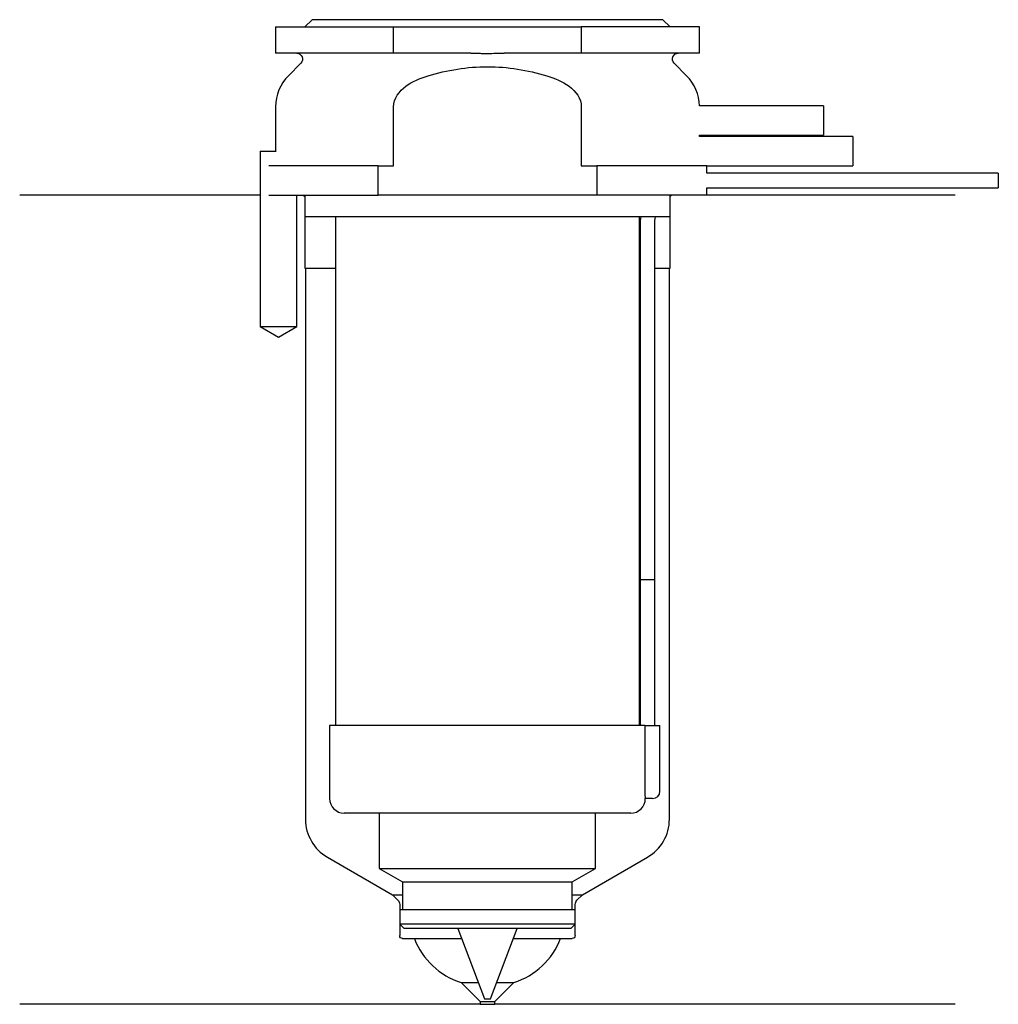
# Model space of a CAD drawing. Header units: inches. Extents: x 25.5 to 92.5, y 216.9 to 284.3.
import ezdxf

# ---------------------------------------------------------------- set-up
doc = ezdxf.new("R2010")
doc.units = ezdxf.units.IN
for name, color, linetype in [('201', 7, 'Continuous'), ('30', 7, 'Continuous'), ('32', 7, 'Continuous')]:
    doc.layers.add(name, color=color, linetype=linetype)

msp = doc.modelspace()

# ---------------------------------------------------------------- linework, layer by layer
at = {"layer": '201', "color": 113}
for p, q in [((41.976, 272.313), (25.526, 272.313)), ((41.976, 272.313), (41.976, 263.313)), ((44.476, 263.313), (44.476, 272.313)), ((44.926, 272.313), (45.026, 272.213)), ((70.026, 272.213), (70.126, 272.313)), ((89.526, 272.313), (72.526, 272.313)), ((45.026, 272.213), (45.026, 267.313)), ((70.026, 267.313), (70.026, 272.213)), ((45.026, 267.313), (45.076, 267.313)), ((45.076, 267.313), (45.076, 229.596)), ((45.076, 267.313), (47.126, 267.313)), ((67.925, 267.313), (67.975, 267.313)), ((68.975, 267.313), (69.976, 267.313)), ((69.976, 229.596), (69.976, 267.313)), ((69.976, 267.313), (70.026, 267.313)), ((41.976, 263.313), (43.226, 262.591)), ((43.226, 262.591), (44.476, 263.313)), ((46.576, 226.998), (51.021, 224.431)), ((64.031, 224.431), (68.476, 226.998)), ((51.021, 224.431), (51.403, 224.049)), ((51.021, 224.431), (51.721, 224.431)), ((63.33, 224.431), (64.031, 224.431)), ((63.648, 224.049), (64.031, 224.431)), ((51.521, 223.766), (51.521, 221.631)), ((63.531, 221.631), (63.531, 223.766)), ((51.721, 221.431), (52.526, 221.431)), ((52.526, 221.431), (55.761, 221.431)), ((59.29, 221.431), (62.526, 221.431)), ((62.526, 221.431), (63.331, 221.431)), ((55.726, 218.431), (57.026, 217.131)), ((55.726, 218.431), (56.901, 218.431)), ((58.026, 217.131), (59.326, 218.431)), ((58.151, 218.431), (59.326, 218.431)), ((57.026, 217.131), (57.026, 216.931)), ((57.026, 217.131), (58.026, 217.131)), ((58.026, 216.931), (58.026, 217.131)), ((57.026, 216.931), (25.526, 216.931)), ((57.026, 216.931), (58.026, 216.931)), ((89.526, 216.931), (58.026, 216.931))]:
    msp.add_line(p, q, dxfattribs=at)
for centre, radius, start, end in [((48.076, 229.596), 3, 180, 240), ((66.976, 229.596), 3, 300, 360), ((57.199, 223.21), 5, 200.83084, 252.86438), ((57.852, 223.21), 5, 287.13562, 339.16916)]:
    msp.add_arc(centre, radius, start, end, dxfattribs=at)
at = {"layer": '201', "color": 113, "extrusion": (0, 0, -1)}
for centre, radius, start, end in [((-51.121, 223.766), 0.4, 135, 180), ((-63.931, 223.766), 0.4, 0, 45), ((-51.721, 221.631), 0.2, -90, 0), ((-63.331, 221.631), 0.2, 180, 270)]:
    msp.add_arc(centre, radius, start, end, dxfattribs=at)
at = {"layer": '30', "color": 113}
for p, q in [((43.026, 283.813), (51.103, 283.813)), ((43.026, 283.813), (43.026, 282.013)), ((45.526, 284.313), (45.026, 283.813)), ((69.526, 284.313), (45.526, 284.313)), ((51.103, 283.813), (63.948, 283.813)), ((51.103, 282.013), (51.103, 283.813)), ((63.948, 283.813), (63.948, 282.013)), ((72.026, 283.813), (63.948, 283.813)), ((70.026, 283.813), (69.526, 284.313)), ((72.026, 282.013), (72.026, 283.813)), ((51.103, 282.013), (43.026, 282.013)), ((56.384, 282.013), (51.103, 282.013)), ((63.948, 282.013), (58.667, 282.013)), ((72.026, 282.013), (63.948, 282.013)), ((44.758, 281.33), (43.904, 280.476)), ((71.147, 280.476), (70.293, 281.33)), ((43.026, 278.355), (43.026, 275.313)), ((51.103, 274.313), (51.103, 278.355)), ((63.948, 278.355), (63.948, 274.313)), ((72.026, 276.313), (72.026, 276.413)), ((41.976, 275.313), (41.976, 263.313)), ((41.976, 275.313), (43.079, 275.313)), ((50.042, 274.313), (42.563, 274.313)), ((50.042, 274.313), (51.103, 274.313)), ((50.042, 272.313), (50.042, 274.313)), ((63.948, 274.313), (65.009, 274.313)), ((65.009, 274.313), (65.009, 272.313)), ((72.526, 274.313), (65.009, 274.313)), ((72.526, 273.813), (72.526, 274.313)), ((92.476, 273.813), (72.526, 273.813)), ((92.476, 273.813), (92.476, 272.813)), ((42.563, 272.313), (50.042, 272.313)), ((44.476, 263.313), (44.476, 272.313)), ((45.026, 272.313), (45.026, 270.813)), ((65.009, 272.313), (50.042, 272.313)), ((72.526, 272.313), (65.009, 272.313)), ((70.026, 270.813), (70.026, 272.313)), ((72.526, 272.313), (72.526, 272.813)), ((72.526, 272.813), (92.476, 272.813)), ((70.026, 270.813), (45.026, 270.813)), ((47.126, 270.813), (47.126, 236.013)), ((67.926, 236.013), (67.926, 270.813)), ((67.976, 270.313), (67.976, 246.013)), ((68.976, 246.013), (68.976, 270.313)), ((41.976, 263.313), (44.476, 263.313)), ((67.976, 246.013), (68.976, 246.013)), ((67.976, 246.013), (68.976, 246.013)), ((67.976, 246.013), (67.976, 236.013)), ((68.976, 236.013), (68.976, 246.013)), ((46.726, 236.013), (46.726, 231.013)), ((68.294, 236.013), (46.726, 236.013)), ((68.294, 236.013), (68.294, 231.513)), ((68.294, 236.013), (69.326, 236.013)), ((69.326, 231.513), (69.326, 236.013)), ((68.826, 231.013), (68.321, 231.013)), ((67.326, 230.013), (47.726, 230.013)), ((50.126, 230.013), (50.126, 226.234)), ((64.926, 226.234), (64.926, 230.013)), ((50.126, 226.234), (51.721, 225.313)), ((50.126, 226.234), (64.926, 226.234)), ((63.331, 225.313), (64.926, 226.234)), ((51.721, 225.313), (51.721, 223.413)), ((51.721, 225.313), (63.331, 225.313)), ((63.331, 223.413), (63.331, 225.313)), ((51.521, 223.413), (63.531, 223.413)), ((51.521, 223.413), (51.521, 222.413)), ((63.531, 222.413), (63.531, 223.413)), ((51.521, 222.413), (51.821, 222.113)), ((63.531, 222.413), (51.521, 222.413)), ((63.231, 222.113), (63.531, 222.413)), ((63.231, 222.113), (51.821, 222.113)), ((55.501, 222.113), (57.326, 217.313)), ((57.726, 217.313), (59.55, 222.113)), ((57.326, 217.313), (57.726, 217.313))]:
    msp.add_line(p, q, dxfattribs=at)
at = {"layer": '30', "color": 113, "extrusion": (0, 0, -1)}
for centre, radius, start, end in [((-44.476, 281.613), 0.4, 90, 225), ((-70.576, 281.613), 0.4, -45, 90), ((-71.476, 270.313), 2.5, 0, 11.53827)]:
    msp.add_arc(centre, radius, start, end, dxfattribs=at)
at = {"layer": '30', "color": 113}
for centre, radius, start, end in [((46.026, 278.355), 3, 135, 180), ((69.026, 278.355), 3, 1.11445, 45), ((71.476, 270.313), 3.5, 171.78609, 180), ((68.826, 231.513), 0.5, -90, 0), ((47.726, 231.013), 1, 180, 270), ((67.326, 231.013), 1, -90, 0)]:
    msp.add_arc(centre, radius, start, end, dxfattribs=at)
for points, knots in [([(56.384, 282.013), (56.576, 282.013), (56.767, 282.012), (57.055, 282.011), (57.15, 282.01), (57.294, 282.01), (57.342, 282.01), (57.438, 282.01), (57.486, 282.01), (57.911, 282.01), (58.289, 282.013), (58.667, 282.013)], [0, 0, 0, 0, 0.25, 0.25, 0.375, 0.375, 0.4375, 0.4375, 0.5, 0.5, 1, 1, 1, 1]), ([(53.459, 280.476), (54.778, 280.87), (56.148, 281.098), (58.908, 281.097), (60.276, 280.869), (61.592, 280.476)], [0, 0, 0, 0, 0.5, 0.5, 1, 1, 1, 1]), ([(51.103, 278.355), (51.103, 278.921), (51.487, 279.426), (52.39, 280.097), (52.92, 280.315), (53.459, 280.476)], [0, 0, 0, 0, 0.5, 0.5, 1, 1, 1, 1]), ([(61.592, 280.476), (62.13, 280.315), (62.66, 280.099), (63.571, 279.42), (63.948, 278.919), (63.948, 278.355)], [0, 0, 0, 0, 0.5, 0.5, 1, 1, 1, 1]), ([(68.294, 231.513), (68.294, 231.458), (68.294, 231.401), (68.297, 231.297), (68.299, 231.247), (68.304, 231.16), (68.306, 231.122), (68.312, 231.063), (68.314, 231.041), (68.316, 231.028), (68.318, 231.018), (68.32, 231.013)], [0, 0, 0, 0, 0.208474, 0.208474, 0.417184, 0.417184, 0.626081, 0.626081, 0.836339, 0.836339, 1, 1, 1, 1])]:
    msp.add_open_spline(points, degree=3, knots=knots, dxfattribs=at)
at = {"layer": '32', "color": 113}
for p, q in [((80.526, 278.413), (72.025, 278.413)), ((80.526, 278.413), (80.526, 276.413)), ((72.025, 276.413), (80.526, 276.413)), ((82.526, 276.313), (72.025, 276.313)), ((82.526, 276.313), (82.526, 274.313)), ((72.525, 274.313), (82.526, 274.313))]:
    msp.add_line(p, q, dxfattribs=at)

doc.saveas('drawing.dxf')
